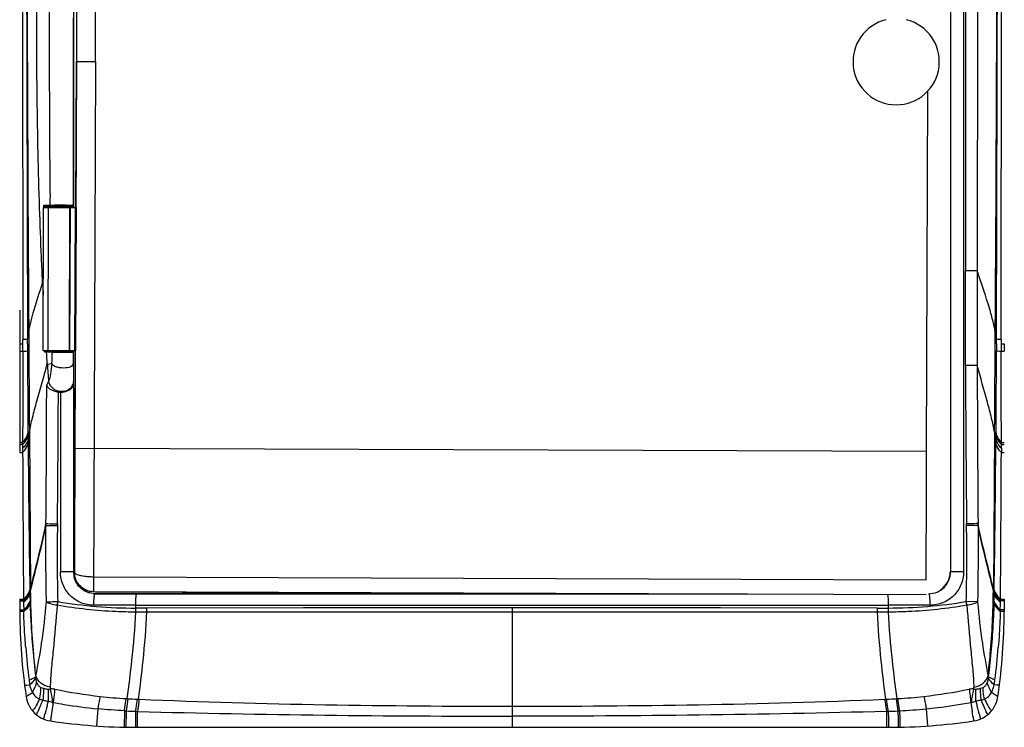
# Model space of a CAD drawing. Header units: millimetres. Extents: x 590 to 930, y -206 to 733.
# Tile 1 of 4: x 590 to 930, y -206 to 39. Entities that reach past the tile are written whole.
import ezdxf

# ---------------------------------------------------------------- set-up
doc = ezdxf.new("R2010")
doc.units = ezdxf.units.MM
doc.header["$LTSCALE"] = 30.734
doc.layers.get('0').update_dxf_attribs({"linetype": 'CONTINUOUS'})

msp = doc.modelspace()

# ---------------------------------------------------------------- linework, layer by layer
at = {"color": 9, "linetype": 'Continuous'}
for p, q in [((591.1, 215.02), (591.33, -71.99)), ((929.37, -71.99), (929.59, 215.02)), ((616.46, 24.01), (616.46, 207.04)), ((916.32, 200.27), (916.32, -152.31)), ((616.46, 24.01), (615.77, -159.16)), ((903.55, -110.72), (904.02, 13.99)), ((600.8, -25.61), (600.77, -22.99)), ((600.8, -25.61), (600.78, -22.99)), ((600.14, -26.38), (599.95, -75.8)), ((600.74, -25.61), (600.8, -25.61)), ((601.19, -26), (601.13, -26.01)), ((608.32, -26.01), (608.32, -26.41)), ((608.78, -25.61), (608.8, -25.61)), ((608.8, -25.61), (608.81, -25.61)), ((608.8, -25.61), (608.89, -25.61)), ((921.03, -48.23), (916.97, -48.22)), ((916.99, -81), (916.97, -48.22)), ((590.35, -73.54), (591.28, -73.54)), ((591.33, -73.54), (591.32, -71.99)), ((591.33, -75.98), (591.33, -73.54)), ((593, -73.5), (593, -75.96)), ((927.69, -73.5), (927.69, -75.91)), ((929.37, -71.99), (929.36, -73.54)), ((929.36, -73.54), (929.36, -75.98)), ((929.41, -73.54), (930.34, -73.54)), ((590.34, -75.98), (591.33, -75.98)), ((598.95, -76.35), (598.95, -75.8)), ((599.56, -76.35), (598.95, -76.35)), ((601.42, -76.36), (599.56, -76.35)), ((601.57, -76.37), (601.42, -76.36)), ((601.96, -75.96), (602.01, -75.96)), ((608.25, -75.96), (608.4, -75.95)), ((608.89, -76.36), (608.8, -76.36)), ((929.36, -75.98), (930.38, -75.98)), ((601.39, -80.45), (599.84, -80.62)), ((921.05, -80.98), (916.99, -81)), ((608.85, -86.39), (608.86, -86.52)), ((608.86, -87.1), (608.87, -87.44)), ((604.37, -90.22), (604.37, -152.31)), ((593.15, -104.3), (593.16, -105.04)), ((593.63, -103.95), (594.06, -158.75)), ((927.06, -103.95), (926.63, -158.75)), ((927.53, -105.04), (927.54, -104.3)), ((591.3, -107.53), (590.29, -107.53)), ((591.3, -108.27), (590.29, -108.27)), ((591.3, -107.52), (591.3, -108.27)), ((591.3, -108.27), (591.3, -109.59)), ((593.17, -106.4), (593.19, -107.82)), ((927.5, -107.82), (927.52, -106.4)), ((929.39, -107.52), (929.39, -108.28)), ((929.39, -107.53), (930.4, -107.53)), ((929.39, -108.27), (930.41, -108.27)), ((929.39, -109.59), (929.39, -108.27)), ((590.28, -111), (591.31, -111)), ((591.3, -109.59), (591.31, -111)), ((609.46, -109.5), (903.55, -110.62)), ((929.39, -109.59), (929.38, -111)), ((929.38, -111), (930.41, -111)), ((608.87, -152.31), (604.37, -152.31)), ((916.32, -152.31), (911.82, -152.31)), ((615.78, -153.95), (903.46, -155.05)), ((593.8, -158.77), (593.8, -159.21)), ((593.8, -159.21), (593.81, -159.79)), ((616.44, -159.73), (616.36, -159.82)), ((926.88, -159.79), (926.89, -159.21)), ((926.89, -159.21), (926.89, -158.77)), ((590.34, -161.72), (590.81, -161.72)), ((590.34, -161.91), (591.6, -161.91)), ((590.34, -162.29), (591.61, -162.29)), ((590.81, -161.72), (591.6, -161.72)), ((591.6, -161.72), (591.6, -161.91)), ((591.6, -161.91), (591.61, -162.29)), ((591.61, -162.29), (591.62, -162.8)), ((921.17, -162.63), (917.27, -162.52)), ((929.07, -162.8), (929.08, -162.29)), ((929.08, -161.91), (929.08, -162.3)), ((929.09, -161.91), (929.08, -162.29)), ((930.34, -162.29), (929.08, -162.29)), ((929.09, -161.72), (930.34, -161.72)), ((929.09, -161.91), (929.09, -161.72)), ((929.09, -161.91), (930.34, -161.91)), ((591.69, -165.99), (590.33, -165.98)), ((590.34, -165.39), (591.67, -165.39)), ((591.69, -165.99), (591.67, -165.39)), ((630.31, -166.06), (634.14, -166.07)), ((630.35, -164.78), (630.35, -163.83)), ((634.12, -164.77), (630.35, -164.78)), ((688.35, -164.72), (634.12, -164.77)), ((690.14, -164.72), (688.35, -164.72)), ((760.35, -164.7), (690.14, -164.72)), ((890.34, -163.88), (760.35, -163.88)), ((832.35, -164.7), (760.35, -164.69)), ((760.35, -164.7), (760.35, -202.15)), ((886.57, -164.77), (832.35, -164.7)), ((886.55, -166.07), (890.38, -166.06)), ((886.57, -164.77), (890.34, -164.78)), ((890.34, -163.83), (890.34, -164.78)), ((930.36, -165.98), (929, -165.97)), ((930.34, -165.39), (929.02, -165.39)), ((930.34, -165.98), (930.27, -165.98)), ((595.89, -188.15), (595.82, -188.47)), ((924.87, -188.47), (924.8, -188.15)), ((592.67, -191.4), (593.77, -191.26)), ((928.02, -191.4), (926.92, -191.26)), ((597.18, -196.25), (596.93, -196.71)), ((598.26, -196.56), (597.96, -197.26)), ((627.09, -196.08), (627.64, -196.11)), ((630.94, -196.28), (631.57, -196.3)), ((889.12, -196.3), (889.75, -196.28)), ((893.05, -196.11), (893.6, -196.08)), ((922.73, -197.26), (922.43, -196.56)), ((923.51, -196.25), (923.76, -196.71)), ((617.22, -199.61), (616.92, -203.97)), ((626.46, -200.3), (626.35, -205.88)), ((626.46, -200.3), (627.01, -200.33)), ((627.01, -200.33), (626.92, -205.89)), ((630.34, -200.46), (630.34, -204.46)), ((630.35, -200.46), (630.98, -200.48)), ((630.97, -205.16), (630.97, -200.48)), ((889.71, -200.48), (890.34, -200.46)), ((889.72, -200.48), (889.72, -204.45)), ((890.34, -200.46), (890.35, -203.3)), ((893.68, -200.33), (894.23, -200.3)), ((893.68, -200.33), (893.73, -203.21)), ((894.23, -200.3), (894.29, -203.19)), ((903.47, -199.61), (903.87, -205.46)), ((616.92, -203.97), (616.82, -205.46)), ((760.35, -202.15), (760.35, -205.98)), ((890.35, -203.3), (890.35, -205.17)), ((893.73, -203.21), (893.77, -205.89)), ((894.29, -203.19), (894.34, -205.88)), ((630.34, -204.46), (630.34, -205.15)), ((630.34, -205.15), (630.34, -205.99)), ((630.97, -205.99), (630.97, -205.16)), ((889.72, -204.45), (889.72, -205.16)), ((889.72, -205.16), (889.72, -205.99)), ((890.35, -205.17), (890.35, -205.99))]:
    msp.add_line(p, q, dxfattribs=at)
at = {"color": 6, "linetype": 'Continuous'}
for p, q in [((911.82, 200.27), (911.82, -152.31)), ((608.95, -25.61), (608.95, 73.64)), ((598.65, -26.37), (598.64, -25.61)), ((598.65, -25.61), (600.04, -25.61)), ((599.17, -26.01), (608.4, -26.01)), ((599.17, -26.01), (599.17, -26.36)), ((599.17, -26.01), (599.17, -26.36)), ((600.04, -25.61), (600.74, -25.61)), ((602.8, -26.39), (602.8, -26.01)), ((606.3, -26.4), (606.3, -26.01)), ((607.83, -25.99), (607.71, -25.99)), ((608.89, -25.61), (608.89, -26.41)), ((598.44, -52.49), (598.21, -52.53)), ((599.47, -75.96), (599.47, -75.79)), ((599.47, -75.96), (608.4, -75.96)), ((602.8, -75.96), (602.8, -75.81)), ((606.3, -75.96), (606.3, -75.82)), ((608.89, -75.96), (608.89, -76.36)), ((608.95, -87.44), (608.95, -76.36)), ((608.87, -87.44), (608.87, -152.31)), ((599.37, -136.22), (599.37, -135.61)), ((603.32, -135.66), (603.31, -136.27)), ((917.38, -136.27), (917.38, -135.66)), ((921.3, -136.22), (921.3, -135.61)), ((765.72, -159.73), (616.44, -159.73)), ((630.35, -163.83), (615.91, -163.82)), ((760.35, -163.88), (630.35, -163.88)), ((904.78, -163.82), (890.34, -163.83)), ((601.74, -198.15), (601.37, -200.57)), ((601.72, -198.22), (601.37, -200.57)), ((918.96, -198.15), (919.32, -200.57)), ((918.97, -198.23), (919.32, -200.57)), ((601.05, -202.74), (600.9, -203.8))]:
    msp.add_line(p, q, dxfattribs=at)
at = {"color": 7, "linetype": 'Continuous'}
for p, q in [((609.97, 24.03), (609.97, 157.55)), ((609.9, 74.47), (609.9, 24.03)), ((609.46, -109.5), (609.97, 24.03)), ((609.71, -26.41), (609.9, 24.03)), ((609.9, 24.03), (616.46, 24.01)), ((598.35, -75.79), (598.54, -26.37)), ((598.54, -26.37), (609.76, -26.41)), ((607.47, -75.83), (607.66, -26.41)), ((607.61, -75.83), (607.8, -26.41)), ((609.38, -75.84), (609.57, -26.41)), ((609.76, -26.41), (609.57, -75.84)), ((590.34, -61.8), (590.34, -111)), ((930.34, -73.54), (930.34, -75.98)), ((598.35, -75.79), (609.57, -75.84)), ((609.22, -153.77), (609.52, -75.84)), ((609.27, -153.85), (609.42, -154.38)), ((615.77, -159.01), (903.44, -160.1)), ((830.55, -159.98), (615.77, -159.16)), ((590.34, -161.72), (590.34, -166.12)), ((930.34, -161.72), (930.34, -166.12)), ((630.35, -205.98), (890.35, -205.98))]:
    msp.add_line(p, q, dxfattribs=at)
at = {"color": 9, "linetype": 'Continuous'}
for points in [[(599.56, -76.35), (599.36, -76.35), (598.95, -76.35)], [(626.69, -200.31), (626.61, -200.31), (626.54, -200.31), (626.46, -200.3)]]:
    msp.add_lwpolyline(points, dxfattribs=at)
for centre, radius, start, end in [((92231.63, 236.29), 91639.15, 180.0133006, 180.1927076), ((46940.56, 215.02), 46348.03, 179.999996, 180.351724), ((-45419.87, 215.02), 46348.03, 359.648273, 0.000004), ((-90738.58, 236.29), 91666.79, 359.8073514, 359.9867036), ((5417.73, 27.72), 4817.23, 179.48493, 180.60307), ((604.48, -346.55), 320.97, 90.1601, 90.3883), ((604.99, -494.11), 468.53, 89.998, 90.1718), ((605.03, -461.32), 435.74, 89.8214, 90.0031), ((608.05, -47.61), 22.02, 88.6972, 89.0098), ((8065.38, -59.46), 7144.36, 179.909954, 180.17259), ((1935.85, 12.21), 1339.2, 182.771, 182.94868), ((605.05, 98.44), 174.86, 269.4395, 269.9114), ((605.08, 149.58), 226, 269.9242, 270.3042), ((608.04, -65.24), 11.15, 272.2392, 272.6815), ((2111.96, -74.96), 1503.16, 180.05322, 180.20744), ((9463.56, -47.92), 8546.64, 180.221774, 180.588253), ((11396.12, -56.81), 10475.09, 180.132202, 180.43104), ((-9127.46, -61.48), 9727.11, 359.563335, 359.844909), ((605.82, -86.49), 3.04, 342.6172, 359.5665), ((-6194.23, -62.65), 6797.94, 359.384626, 359.767775), ((7751.13, -47.43), 7158.2, 180.483367, 180.889603), ((-6224.6, -47.44), 7152.36, 359.109776, 359.516345), ((13535.39, -61.31), 12944.18, 180.219961, 180.444447), ((-11395.52, -64.88), 12324.99, 359.549815, 359.785579), ((616.44, -152.3), 7.57, 180.0577, 196.2764), ((616.34, -152.33), 7.47, 196.2967, 197.7908), ((808.13, -157.19), 214.33, 180.6954, 181.422), ((616.37, -152.38), 7.44, 264.4133, 269.8988), ((712.57, -157.19), 214.33, 358.578, 359.3046), ((1072.48, -154.02), 480.94, 181.0469, 181.3549), ((624.18, -162.02), 30.32, 180.9165, 182.1057), ((639.88, -168.69), 36.98, 170.4035, 172.2505), ((630.25, -4.12), 160.67, 260.3866, 270.0343), ((890.72, -7.42), 157.35, 269.8651, 279.7165), ((880.84, -168.66), 36.95, 7.7095, 9.5574), ((896.95, -162.03), 29.89, 357.892, 359.0921), ((448.21, -154.02), 480.94, 358.6451, 358.9531), ((676.99, -166.65), 46.68, 177.7013, 179.2757), ((679.52, -164.72), 45.4, 180.0692, 181.7046), ((841.16, -164.72), 45.41, 358.2955, 359.9347), ((842.69, -166.68), 47.69, 0.7425, 2.2879), ((831.34, -159.02), 239.76, 184.6367, 187.3211), ((689.39, -159.02), 239.72, 352.679, 355.3635), ((591.69, -187.05), 4.46, 280.0958, 281.758), ((591.44, -185.82), 5.71, 281.7202, 282.4245), ((704.74, -197.34), 104.09, 177.1183, 177.4318), ((599.52, -219.85), 27.2, 83.8669, 87.3909), ((637.79, -21.07), 175.34, 258.3654, 263.5562), ((882.9, -21.07), 175.34, 276.4438, 281.6356), ((921.16, -219.79), 27.13, 92.604, 96.1273), ((818.17, -197.22), 101.86, 2.5542, 2.8748), ((929.28, -185.67), 5.87, 257.588, 258.2733), ((929, -187.06), 4.45, 258.2353, 259.8997), ((608.11, -160.62), 37.26, 252.9502, 254.6688), ((637.3, -24.9), 171.48, 263.5758, 266.5872), ((642.28, 60.23), 256.76, 266.73, 267.468), ((878.41, 60.23), 256.76, 272.5319, 273.27), ((883.39, -24.9), 171.48, 273.4128, 276.4242), ((637.25, 30.44), 231, 267.4594, 268.2869), ((883.44, 30.44), 231, 271.7126, 272.5406)]:
    msp.add_arc(centre, radius, start, end, dxfattribs=at)
at = {"color": 7, "linetype": 'Continuous'}
for centre, radius, start, end in [((893.05, 24), 14.91, 103.2991, 76.7009), ((615.77, -152.46), 6.67, 192.134, 195.1233), ((615.81, -152.45), 6.72, 195.1216, 196.7854), ((615.77, -152.48), 6.67, 222.6906, 223.6781), ((790.46, -165.97), 200.12, 180.0423, 188.4336), ((730.31, -165.98), 200.03, 351.7158, 359.9617), ((730.31, -165.98), 200.03, 351.5438, 351.7154), ((602.24, -193.99), 9.81, 203.062, 208.8345), ((602.41, -193.92), 9.99, 220.4884, 261.5513), ((918.28, -193.92), 9.99, 278.4487, 319.5116), ((917.8, -193.57), 10.59, 319.7761, 325.3662), ((918.24, -193.88), 10.05, 325.3758, 331.1557), ((918.44, -193.99), 9.82, 331.167, 336.9367), ((630.35, -5.98), 200, 261.5455, 270), ((890.35, -5.98), 200, 270, 278.4545)]:
    msp.add_arc(centre, radius, start, end, dxfattribs=at)
at = {"color": 6, "linetype": 'Continuous'}
for centre, radius, start, end in [((604.66, -378.54), 352.56, 90.0768, 90.2982), ((604.76, -433.11), 407.14, 89.8766, 90.0805), ((605.09, -316.51), 290.53, 89.6324, 89.8915), ((606.18, -156.17), 130.19, 89.3245, 89.6589), ((599.46, -76.48), 0.53, 147.783, 166.2578), ((605.01, 231.65), 307.64, 269.7184, 269.9389), ((605.16, 284.92), 360.91, 269.9235, 270.1231), ((605.34, 199.04), 275.02, 270.1241, 270.3689), ((1122.54, -47.3), 523.76, 183.6467, 184.2925), ((850.38, -83.37), 241.55, 180.7476, 180.8843), ((604.07, -86.71), 3.52, 263.0833, 274.7465), ((1012.47, -262.49), 415.74, 171.4344, 171.6779), ((499.59, -263.79), 424.46, 8.3281, 8.5659), ((800.55, -231.4), 201.55, 171.7028, 171.8237)]:
    msp.add_arc(centre, radius, start, end, dxfattribs=at)
for centre, major_axis, ratio, start_param, end_param in [((604.55, -26.01), (1.75, 0), 0.008727, 6.311761, 9.396203), ((604.55, -75.95), (1.75, 0), 0.008727, 3.170168, 6.25461), ((616.45, -152.23), (5.3, 5.3), 0.999924, -3.926953, -2.356233), ((904.24, -152.23), (-5.3, 5.3), 0.999924, 9.22707, 10.210138)]:
    msp.add_ellipse(centre, major_axis=major_axis, ratio=ratio, start_param=start_param, end_param=end_param, dxfattribs=at)
at = {"color": 9, "linetype": 'Continuous'}
for points in [[(917.22, 215.02), (917.14, 127.28), (917.05, 39.53), (916.97, -48.22)], [(921.19, 215.02), (921.19, 127.27), (921.16, 39.52), (921.03, -48.23)], [(608.81, 39.16), (608.81, 17.57), (608.81, -4.02), (608.8, -25.61)], [(608.38, -26.01), (608.45, -26.01), (608.52, -25.99), (608.58, -25.95)], [(608.4, -26.01), (608.47, -26.01), (608.54, -25.99), (608.6, -25.95)], [(608.58, -25.95), (608.64, -25.92), (608.69, -25.87), (608.73, -25.81)], [(608.6, -25.95), (608.66, -25.92), (608.71, -25.87), (608.75, -25.81)], [(608.73, -25.81), (608.76, -25.75), (608.78, -25.67), (608.78, -25.61)], [(608.75, -25.81), (608.78, -25.75), (608.8, -25.68), (608.8, -25.61)], [(598.21, -52.53), (598.16, -51.39), (598.11, -50.26), (598.06, -49.12)], [(921.63, -50.03), (921.43, -49.43), (921.23, -48.83), (921.03, -48.23)], [(593, -73.5), (593, -72.97), (593, -72.45), (593, -71.92)], [(927.69, -73.5), (927.69, -72.97), (927.69, -72.45), (927.69, -71.92)], [(599.61, -76.15), (599.58, -76.21), (599.56, -76.28), (599.56, -76.35)], [(599.82, -80.3), (599.74, -78.99), (599.65, -77.67), (599.56, -76.35)], [(599.95, -75.95), (599.82, -75.95), (599.68, -76.04), (599.61, -76.15)], [(601.57, -76.37), (601.56, -76.22), (601.67, -76.05), (601.81, -75.99)], [(601.81, -75.99), (601.86, -75.97), (601.91, -75.96), (601.96, -75.96)], [(608.4, -75.96), (608.53, -75.95), (608.68, -76.04), (608.75, -76.15)], [(608.75, -76.15), (608.78, -76.21), (608.8, -76.29), (608.8, -76.36)], [(593.16, -105.05), (593.16, -105.5), (593.17, -105.95), (593.17, -106.4)], [(927.52, -106.4), (927.52, -105.95), (927.53, -105.5), (927.53, -105.05)], [(603.31, -136.27), (603.21, -145.02), (603.19, -153.78), (603.42, -162.53)], [(917.27, -162.52), (917.5, -153.77), (917.48, -145.02), (917.38, -136.27)], [(593.79, -158.57), (593.79, -158.64), (593.8, -158.7), (593.8, -158.77)], [(593.8, -159.21), (593.89, -158.86), (593.97, -158.51), (594.05, -158.16)], [(593.81, -159.79), (593.89, -159.44), (593.98, -159.1), (594.06, -158.75)], [(616.36, -159.82), (621.16, -159.82), (625.96, -159.83), (630.77, -159.83)], [(926.88, -159.79), (926.8, -159.44), (926.71, -159.1), (926.63, -158.75)], [(926.89, -159.21), (926.8, -158.86), (926.72, -158.51), (926.64, -158.16)], [(926.89, -158.77), (926.89, -158.7), (926.9, -158.64), (926.9, -158.57)], [(929.02, -165.39), (929.01, -165.58), (929.01, -165.78), (929, -165.97)], [(593.54, -189.57), (593.62, -190.13), (593.68, -190.69), (593.77, -191.26)], [(595.82, -188.47), (595.82, -188.65), (595.82, -188.84), (595.82, -189.02)], [(924.87, -189.02), (924.87, -188.84), (924.87, -188.65), (924.87, -188.47)], [(926.92, -191.26), (927.01, -190.69), (927.07, -190.13), (927.15, -189.57)], [(594.69, -193.91), (594.32, -193.05), (594, -192.16), (593.77, -191.26)], [(597.62, -192.2), (597.91, -192.33), (598.2, -192.44), (598.5, -192.52)], [(600.09, -192.78), (600.32, -192.79), (600.55, -192.75), (600.76, -192.68)], [(919.93, -192.68), (920.14, -192.75), (920.37, -192.79), (920.6, -192.78)], [(922.19, -192.52), (922.49, -192.44), (922.78, -192.33), (923.07, -192.2)], [(601.66, -197.39), (601.14, -197.3), (600.63, -197.17), (600.13, -197)], [(919.03, -197.39), (919.55, -197.3), (920.06, -197.17), (920.56, -197)], [(601.85, -197.42), (601.78, -197.41), (601.72, -197.41), (601.66, -197.39)], [(626.46, -200.3), (623.38, -200.13), (620.29, -199.91), (617.22, -199.61)], [(894.23, -200.3), (897.31, -200.13), (900.4, -199.91), (903.47, -199.61)], [(918.84, -197.42), (918.91, -197.41), (918.97, -197.41), (919.03, -197.39)]]:
    msp.add_open_spline(points, degree=3, dxfattribs=at)
for points, knots in [([(597.16, -26.46), (596.74, -13.82), (596.2, 11.52), (596.13, 36.87), (596.26, 49.57)], [0, 0, 0, 0, 0.499155, 1, 1, 1, 1]), ([(598.06, -49.12), (597.97, -47.24), (597.64, -39.69), (597.35, -32.13), (597.16, -26.46)], [0, 0, 0, 0, 0.249258, 1, 1, 1, 1]), ([(600.8, -25.61), (600.83, -25.6), (601, -25.6), (601.18, -25.6), (601.33, -25.59)], [0, 0, 0, 0, 0.162296, 1, 1, 1, 1]), ([(601.33, -25.59), (601.4, -25.59), (601.72, -25.59), (602.05, -25.59), (602.3, -25.59)], [0, 0, 0, 0, 0.211801, 1, 1, 1, 1]), ([(606.38, -25.58), (606.6, -25.58), (607.28, -25.58), (607.96, -25.59), (608.43, -25.59)], [0, 0, 0, 0, 0.312818, 1, 1, 1, 1]), ([(608.55, -25.6), (608.58, -25.6), (608.65, -25.6), (608.73, -25.6), (608.78, -25.61)], [0, 0, 0, 0, 0.348437, 1, 1, 1, 1]), ([(927.29, -69.5), (927.06, -68.12), (926.41, -65.16), (924.57, -58.65), (922.83, -53.58), (921.63, -50.03)], [0, 0, 0, 0, 0.207759, 0.446682, 1, 1, 1, 1]), ([(593.4, -69.5), (593.83, -66.89), (595.33, -61.18), (597.18, -55.6), (598.21, -52.53)], [0, 0, 0, 0, 0.4494, 1, 1, 1, 1]), ([(593, -71.92), (593.03, -71.73), (593.16, -70.92), (593.3, -70.12), (593.4, -69.5)], [0, 0, 0, 0, 0.238784, 1, 1, 1, 1]), ([(593.4, -69.5), (593.42, -72.41), (593.49, -83.9), (593.57, -95.38), (593.63, -103.95)], [0, 0, 0, 0, 0.253584, 1, 1, 1, 1]), ([(927.06, -103.95), (927.08, -101.14), (927.16, -89.66), (927.24, -78.17), (927.29, -69.5)], [0, 0, 0, 0, 0.244997, 1, 1, 1, 1]), ([(927.29, -69.5), (927.33, -69.71), (927.46, -70.52), (927.6, -71.33), (927.69, -71.92)], [0, 0, 0, 0, 0.261092, 1, 1, 1, 1]), ([(593, -71.92), (592.82, -71.95), (592.26, -71.96), (591.7, -71.98), (591.33, -71.99)], [0, 0, 0, 0, 0.321442, 1, 1, 1, 1]), ([(929.37, -71.99), (928.99, -71.98), (928.43, -71.96), (927.87, -71.95), (927.69, -71.92)], [0, 0, 0, 0, 0.678563, 1, 1, 1, 1]), ([(591.33, -75.98), (591.33, -78.66), (591.33, -89.17), (591.32, -99.69), (591.3, -107.52)], [0, 0, 0, 0, 0.254688, 1, 1, 1, 1]), ([(591.33, -75.98), (591.54, -75.98), (592.1, -75.97), (592.66, -75.97), (593.01, -75.95)], [0, 0, 0, 0, 0.382785, 1, 1, 1, 1]), ([(593.01, -75.96), (593.01, -78.37), (593.03, -87.81), (593.08, -97.26), (593.15, -104.29)], [0, 0, 0, 0, 0.255329, 1, 1, 1, 1]), ([(601.39, -80.45), (601.41, -80.12), (601.51, -78.76), (601.56, -77.4), (601.57, -76.37)], [0, 0, 0, 0, 0.242108, 1, 1, 1, 1]), ([(601.42, -76.36), (601.41, -76.26), (601.49, -76.04), (601.7, -75.96), (601.81, -75.96)], [0, 0, 0, 0, 0.504543, 1, 1, 1, 1]), ([(601.57, -76.37), (601.6, -76.37), (601.81, -76.38), (602.03, -76.39), (602.21, -76.39)], [0, 0, 0, 0, 0.165025, 1, 1, 1, 1]), ([(602.21, -76.39), (602.29, -76.39), (602.67, -76.4), (603.05, -76.41), (603.34, -76.41)], [0, 0, 0, 0, 0.214672, 1, 1, 1, 1]), ([(606.28, -76.42), (606.51, -76.41), (607.25, -76.41), (607.98, -76.4), (608.48, -76.38)], [0, 0, 0, 0, 0.31535, 1, 1, 1, 1]), ([(608.56, -76.38), (608.62, -76.38), (608.7, -76.38), (608.77, -76.36), (608.8, -76.36), (608.8, -76.36)], [0, 0, 0, 0, 0.731153, 0.923622, 1, 1, 1, 1]), ([(927.54, -104.3), (927.56, -102), (927.64, -92.54), (927.67, -83.08), (927.68, -75.91)], [0, 0, 0, 0, 0.242431, 1, 1, 1, 1]), ([(927.69, -75.91), (927.75, -75.93), (927.93, -75.95), (928.49, -75.97), (928.98, -75.98), (929.36, -75.98)], [0, 0, 0, 0, 0.116184, 0.321765, 1, 1, 1, 1]), ([(929.39, -107.52), (929.39, -104.96), (929.36, -94.45), (929.36, -83.94), (929.36, -75.98)], [0, 0, 0, 0, 0.243423, 1, 1, 1, 1]), ([(593.63, -103.96), (593.94, -102.3), (594.74, -98.74), (596.83, -90.86), (598.65, -84.66), (599.82, -80.3)], [0, 0, 0, 0, 0.207219, 0.446811, 1, 1, 1, 1]), ([(601.39, -80.45), (601.29, -81.58), (601.04, -83.63), (600.56, -85.64), (600.25, -86.51)], [0, 0, 0, 0, 0.552573, 1, 1, 1, 1]), ([(601.39, -80.45), (601.53, -80.7), (602.13, -81.14), (603.74, -81.69), (605.21, -81.79), (606.21, -81.7)], [0, 0, 0, 0, 0.168707, 0.410728, 1, 1, 1, 1]), ([(606.21, -81.7), (606.56, -81.67), (607.21, -81.56), (608.14, -81.28), (608.8, -80.77), (608.81, -80.4)], [0, 0, 0, 0, 0.347091, 0.63612, 1, 1, 1, 1]), ([(927.06, -103.96), (926.76, -102.34), (925.98, -98.88), (923.96, -91.23), (922.2, -85.2), (921.05, -80.98)], [0, 0, 0, 0, 0.20771, 0.447262, 1, 1, 1, 1]), ([(599.62, -87.81), (599.68, -87.72), (599.92, -87.3), (600.11, -86.86), (600.25, -86.51)], [0, 0, 0, 0, 0.221716, 1, 1, 1, 1]), ([(600.25, -86.51), (600.35, -87.1), (600.93, -88.29), (602.53, -89.49), (604.53, -90.01), (605.92, -89.81), (606.55, -89.57)], [0, 0, 0, 0, 0.23049, 0.481485, 0.743869, 1, 1, 1, 1]), ([(606.55, -89.57), (607.05, -89.38), (607.98, -88.82), (608.56, -87.89), (608.72, -87.4)], [0, 0, 0, 0, 0.517054, 1, 1, 1, 1]), ([(591.3, -107.52), (591.55, -107.28), (592.38, -106.35), (593, -105.18), (593.15, -104.3)], [0, 0, 0, 0, 0.281176, 1, 1, 1, 1]), ([(591.3, -108.27), (591.55, -108.03), (592.39, -107.1), (593.01, -105.93), (593.16, -105.04)], [0, 0, 0, 0, 0.281213, 1, 1, 1, 1]), ([(593.17, -106.4), (593.21, -106.2), (593.36, -105.39), (593.51, -104.57), (593.63, -103.95)], [0, 0, 0, 0, 0.239495, 1, 1, 1, 1]), ([(927.06, -103.95), (927.1, -104.17), (927.25, -104.98), (927.41, -105.79), (927.52, -106.4)], [0, 0, 0, 0, 0.260398, 1, 1, 1, 1]), ([(927.53, -105.04), (927.58, -105.32), (927.92, -106.54), (928.7, -107.59), (929.39, -108.27)], [0, 0, 0, 0, 0.226367, 1, 1, 1, 1]), ([(927.54, -104.3), (927.59, -104.58), (927.92, -105.79), (928.71, -106.84), (929.39, -107.52)], [0, 0, 0, 0, 0.22642, 1, 1, 1, 1]), ([(593.17, -106.4), (593.12, -106.67), (592.78, -107.88), (591.99, -108.91), (591.3, -109.59)], [0, 0, 0, 0, 0.225895, 1, 1, 1, 1]), ([(591.31, -111), (591.56, -110.76), (592.4, -109.85), (593.03, -108.7), (593.18, -107.82)], [0, 0, 0, 0, 0.281459, 1, 1, 1, 1]), ([(929.38, -111), (929.13, -110.76), (928.29, -109.85), (927.66, -108.7), (927.51, -107.82)], [0, 0, 0, 0, 0.281446, 1, 1, 1, 1]), ([(927.52, -106.4), (927.57, -106.67), (927.91, -107.88), (928.7, -108.91), (929.39, -109.59)], [0, 0, 0, 0, 0.225933, 1, 1, 1, 1]), ([(903.46, -155.05), (903.46, -151.39), (903.47, -136.62), (903.5, -121.84), (903.55, -110.72)], [0, 0, 0, 0, 0.24724, 1, 1, 1, 1]), ([(594.05, -158.16), (594.85, -154.8), (596.77, -147.31), (598.51, -139.79), (599.37, -135.61)], [0, 0, 0, 0, 0.448035, 1, 1, 1, 1]), ([(599.37, -135.61), (599.56, -135.62), (600.88, -135.63), (602.19, -135.65), (603.32, -135.66)], [0, 0, 0, 0, 0.147718, 1, 1, 1, 1]), ([(921.32, -135.61), (921.13, -135.62), (919.81, -135.63), (918.5, -135.65), (917.37, -135.66)], [0, 0, 0, 0, 0.14741, 1, 1, 1, 1]), ([(926.64, -158.16), (925.84, -154.8), (923.92, -147.31), (922.18, -139.79), (921.32, -135.61)], [0, 0, 0, 0, 0.448034, 1, 1, 1, 1]), ([(594.06, -158.75), (594.86, -155.39), (596.77, -147.91), (598.51, -140.39), (599.37, -136.22)], [0, 0, 0, 0, 0.448057, 1, 1, 1, 1]), ([(599.52, -162.63), (599.48, -160.43), (599.34, -151.63), (599.33, -142.82), (599.37, -136.22)], [0, 0, 0, 0, 0.25027, 1, 1, 1, 1]), ([(599.37, -136.22), (599.56, -136.23), (600.88, -136.24), (602.19, -136.26), (603.31, -136.27)], [0, 0, 0, 0, 0.149529, 1, 1, 1, 1]), ([(921.32, -136.22), (921.13, -136.23), (919.81, -136.24), (918.5, -136.26), (917.38, -136.27)], [0, 0, 0, 0, 0.149554, 1, 1, 1, 1]), ([(921.32, -136.22), (921.34, -138.42), (921.37, -147.22), (921.3, -156.03), (921.17, -162.63)], [0, 0, 0, 0, 0.249728, 1, 1, 1, 1]), ([(926.63, -158.75), (925.83, -155.39), (923.92, -147.91), (922.18, -140.39), (921.32, -136.22)], [0, 0, 0, 0, 0.448057, 1, 1, 1, 1]), ([(615.91, -163.82), (614.42, -163.81), (611.39, -163.24), (607.56, -160.67), (604.97, -156.85), (604.38, -153.81), (604.37, -152.31)], [0, 0, 0, 0, 0.249272, 0.498947, 0.749167, 1, 1, 1, 1]), ([(609.28, -152.67), (609.38, -152.77), (609.67, -152.97), (610.19, -153.2), (610.87, -153.41), (612.01, -153.67), (613.67, -153.89), (615.05, -153.95), (615.78, -153.95)], [0, 0, 0, 0, 0.065019, 0.150866, 0.256842, 0.381355, 0.673915, 1, 1, 1, 1]), ([(904.33, -159.82), (906.24, -159.82), (910.22, -158.21), (911.82, -154.23), (911.82, -152.31)], [0, 0, 0, 0, 0.498493, 1, 1, 1, 1]), ([(916.32, -152.31), (916.31, -153.81), (915.72, -156.85), (913.13, -160.68), (909.3, -163.23), (906.27, -163.81), (904.78, -163.82)], [0, 0, 0, 0, 0.25082, 0.501093, 0.750717, 1, 1, 1, 1]), ([(611.93, -158.36), (611.31, -157.9), (610.19, -156.77), (609.47, -155.35), (609.23, -154.61)], [0, 0, 0, 0, 0.498781, 1, 1, 1, 1]), ([(609.42, -154.38), (609.64, -155.04), (610.28, -156.31), (611.78, -157.81), (613.67, -158.78), (615.07, -159), (615.77, -159.01)], [0, 0, 0, 0, 0.250046, 0.499984, 0.749958, 1, 1, 1, 1]), ([(591.6, -161.72), (591.87, -161.47), (592.78, -160.57), (593.51, -159.45), (593.79, -158.57)], [0, 0, 0, 0, 0.279802, 1, 1, 1, 1]), ([(591.6, -161.91), (591.87, -161.67), (592.78, -160.77), (593.51, -159.65), (593.8, -158.77)], [0, 0, 0, 0, 0.279731, 1, 1, 1, 1]), ([(591.61, -162.29), (591.88, -162.06), (592.78, -161.17), (593.52, -160.08), (593.8, -159.21)], [0, 0, 0, 0, 0.281025, 1, 1, 1, 1]), ([(591.62, -162.8), (591.88, -162.57), (592.78, -161.71), (593.52, -160.64), (593.81, -159.79)], [0, 0, 0, 0, 0.281313, 1, 1, 1, 1]), ([(595.89, -188.15), (595.6, -185.68), (594.6, -175.91), (594.12, -166.08), (594.06, -158.75)], [0, 0, 0, 0, 0.253414, 1, 1, 1, 1]), ([(615.65, -159.78), (614.65, -159.69), (613.33, -159.28), (612.2, -158.56), (611.93, -158.36)], [0, 0, 0, 0, 0.74866, 1, 1, 1, 1]), ([(616.18, -160.14), (616.2, -160.05), (616.23, -159.94), (616.32, -159.82), (616.36, -159.82)], [0, 0, 0, 0, 0.683936, 1, 1, 1, 1]), ([(630.77, -159.83), (641.54, -159.84), (684.73, -159.88), (727.92, -159.89), (760.35, -159.89)], [0, 0, 0, 0, 0.249394, 1, 1, 1, 1]), ([(904.8, -163.82), (904.8, -163.32), (904.78, -162.37), (904.7, -161.25), (904.6, -160.51), (904.52, -160.14), (904.45, -159.93), (904.37, -159.82), (904.33, -159.82)], [0, 0, 0, 0, 0.366666, 0.699651, 0.826169, 0.917904, 0.973502, 1, 1, 1, 1]), ([(924.8, -188.15), (925.09, -185.67), (926.09, -175.91), (926.57, -166.08), (926.63, -158.75)], [0, 0, 0, 0, 0.253414, 1, 1, 1, 1]), ([(929.07, -162.8), (928.81, -162.57), (927.91, -161.71), (927.17, -160.64), (926.88, -159.79)], [0, 0, 0, 0, 0.281319, 1, 1, 1, 1]), ([(926.89, -158.77), (926.98, -159.05), (927.48, -160.24), (928.35, -161.24), (929.09, -161.91)], [0, 0, 0, 0, 0.224724, 1, 1, 1, 1]), ([(929.08, -162.29), (928.81, -162.06), (927.91, -161.17), (927.17, -160.08), (926.89, -159.21)], [0, 0, 0, 0, 0.281041, 1, 1, 1, 1]), ([(926.9, -158.57), (926.99, -158.85), (927.49, -160.04), (928.35, -161.04), (929.09, -161.72)], [0, 0, 0, 0, 0.224679, 1, 1, 1, 1]), ([(591.67, -165.39), (591.93, -165.17), (592.82, -164.34), (593.56, -163.32), (593.86, -162.51)], [0, 0, 0, 0, 0.282643, 1, 1, 1, 1]), ([(593.88, -163.13), (593.78, -163.38), (593.26, -164.48), (592.41, -165.38), (591.69, -165.99)], [0, 0, 0, 0, 0.221482, 1, 1, 1, 1]), ([(593.88, -163.14), (593.94, -165.22), (594.28, -173.68), (595.03, -182.13), (595.82, -188.47)], [0, 0, 0, 0, 0.245858, 1, 1, 1, 1]), ([(595.89, -188.15), (596.63, -184.42), (598.15, -175.96), (599.14, -167.41), (599.52, -162.63)], [0, 0, 0, 0, 0.442257, 1, 1, 1, 1]), ([(599.52, -162.63), (599.72, -162.62), (601.02, -162.59), (602.32, -162.55), (603.42, -162.52)], [0, 0, 0, 0, 0.157526, 1, 1, 1, 1]), ([(599.52, -162.63), (599.7, -162.77), (600.17, -163.01), (601.4, -163.43), (602.47, -163.61), (603.24, -163.7)], [0, 0, 0, 0, 0.172215, 0.405158, 1, 1, 1, 1]), ([(615.89, -163.82), (615.89, -163.1), (615.92, -162.07), (616.04, -160.84), (616.12, -160.34), (616.18, -160.14)], [0, 0, 0, 0, 0.586203, 0.831209, 1, 1, 1, 1]), ([(760.35, -159.89), (767.13, -159.89), (794.23, -159.89), (821.34, -159.88), (841.67, -159.87)], [0, 0, 0, 0, 0.250165, 1, 1, 1, 1]), ([(917.45, -163.7), (918.22, -163.62), (919.29, -163.43), (920.52, -163.01), (921, -162.77), (921.17, -162.63)], [0, 0, 0, 0, 0.594469, 0.8275, 1, 1, 1, 1]), ([(921.17, -162.63), (921.56, -167.41), (922.55, -175.95), (924.06, -184.42), (924.8, -188.15)], [0, 0, 0, 0, 0.557612, 1, 1, 1, 1]), ([(926.81, -163.13), (926.75, -165.22), (926.41, -173.68), (925.66, -182.13), (924.87, -188.47)], [0, 0, 0, 0, 0.245862, 1, 1, 1, 1]), ([(926.81, -163.13), (926.91, -163.38), (927.43, -164.47), (928.29, -165.37), (929, -165.97)], [0, 0, 0, 0, 0.221081, 1, 1, 1, 1]), ([(926.83, -162.51), (926.92, -162.76), (927.44, -163.86), (928.3, -164.77), (929.02, -165.39)], [0, 0, 0, 0, 0.221631, 1, 1, 1, 1]), ([(592.37, -178.4), (592.28, -177.35), (591.97, -173.22), (591.77, -169.08), (591.69, -165.99)], [0, 0, 0, 0, 0.252909, 1, 1, 1, 1]), ([(603.24, -163.7), (602.84, -168.9), (602.11, -176.37), (601.22, -185.83), (600.89, -190.11), (600.79, -192.11)], [0, 0, 0, 0, 0.548367, 0.789267, 1, 1, 1, 1]), ([(603.24, -163.7), (609.93, -164.87), (618.98, -165.85), (628.04, -166.06), (630.31, -166.06)], [0, 0, 0, 0, 0.749632, 1, 1, 1, 1]), ([(630.31, -166.06), (630.01, -171.68), (629.17, -181.71), (627.9, -191.69), (627.32, -196.09)], [0, 0, 0, 0, 0.55864, 1, 1, 1, 1]), ([(634.14, -166.07), (633.85, -171.73), (633.03, -181.82), (631.79, -191.87), (631.23, -196.29)], [0, 0, 0, 0, 0.559823, 1, 1, 1, 1]), ([(634.14, -166.05), (644.63, -166.07), (686.7, -166.12), (728.77, -166.13), (760.35, -166.13)], [0, 0, 0, 0, 0.249442, 1, 1, 1, 1]), ([(760.35, -166.13), (770.88, -166.13), (812.95, -166.13), (855.02, -166.1), (886.55, -166.05)], [0, 0, 0, 0, 0.250397, 1, 1, 1, 1]), ([(889.46, -196.29), (888.9, -191.87), (887.66, -181.82), (886.84, -171.73), (886.55, -166.07)], [0, 0, 0, 0, 0.440177, 1, 1, 1, 1]), ([(890.38, -166.06), (892.65, -166.06), (901.71, -165.85), (910.76, -164.87), (917.45, -163.7)], [0, 0, 0, 0, 0.250368, 1, 1, 1, 1]), ([(893.38, -196.09), (892.79, -191.69), (891.52, -181.71), (890.68, -171.68), (890.38, -166.06)], [0, 0, 0, 0, 0.44136, 1, 1, 1, 1]), ([(917.45, -163.7), (917.86, -168.9), (918.56, -176.37), (919.47, -185.83), (919.81, -190.11), (919.9, -192.11)], [0, 0, 0, 0, 0.548384, 0.789268, 1, 1, 1, 1]), ([(929, -165.97), (928.97, -167), (928.83, -171.14), (928.58, -175.29), (928.32, -178.4)], [0, 0, 0, 0, 0.246883, 1, 1, 1, 1]), ([(593.54, -189.57), (594, -189.4), (594.78, -189.08), (595.53, -188.68), (595.82, -188.47)], [0, 0, 0, 0, 0.578634, 1, 1, 1, 1]), ([(593.77, -191.26), (594, -191.08), (594.77, -190.41), (595.44, -189.63), (595.82, -189.02)], [0, 0, 0, 0, 0.286511, 1, 1, 1, 1]), ([(595.82, -189.02), (595.83, -189.14), (595.87, -189.64), (595.97, -190.14), (596.12, -190.5)], [0, 0, 0, 0, 0.243787, 1, 1, 1, 1]), ([(600.79, -192.11), (600.21, -192.02), (599.08, -191.68), (597.17, -190.58), (596.15, -189.15), (595.89, -188.15)], [0, 0, 0, 0, 0.264867, 0.529569, 1, 1, 1, 1]), ([(919.9, -192.11), (920.48, -192.02), (921.61, -191.68), (923.52, -190.58), (924.55, -189.15), (924.8, -188.15)], [0, 0, 0, 0, 0.264713, 0.529359, 1, 1, 1, 1]), ([(924.57, -190.5), (924.62, -190.38), (924.78, -189.9), (924.85, -189.39), (924.87, -189.02)], [0, 0, 0, 0, 0.25359, 1, 1, 1, 1]), ([(927.15, -189.57), (926.69, -189.4), (925.91, -189.08), (925.16, -188.68), (924.87, -188.47)], [0, 0, 0, 0, 0.57884, 1, 1, 1, 1]), ([(924.87, -189.02), (924.98, -189.2), (925.56, -190.04), (926.3, -190.76), (926.92, -191.26)], [0, 0, 0, 0, 0.212628, 1, 1, 1, 1]), ([(592.23, -191.46), (592.25, -191.46), (592.33, -191.45), (592.41, -191.44), (592.47, -191.44)], [0, 0, 0, 0, 0.219279, 1, 1, 1, 1]), ([(594.69, -193.91), (594.85, -193.62), (595.43, -192.53), (595.89, -191.37), (596.12, -190.5)], [0, 0, 0, 0, 0.269423, 1, 1, 1, 1]), ([(596.12, -190.5), (596.27, -190.87), (596.67, -191.55), (597.29, -192.04), (597.62, -192.2)], [0, 0, 0, 0, 0.525771, 1, 1, 1, 1]), ([(597.18, -196.25), (597.25, -195.89), (597.48, -194.55), (597.61, -193.2), (597.62, -192.2)], [0, 0, 0, 0, 0.264867, 1, 1, 1, 1]), ([(598.5, -192.52), (598.5, -192.84), (598.49, -194.19), (598.38, -195.53), (598.26, -196.56)], [0, 0, 0, 0, 0.234061, 1, 1, 1, 1]), ([(598.5, -192.52), (598.63, -192.56), (599.15, -192.69), (599.68, -192.76), (600.09, -192.78)], [0, 0, 0, 0, 0.243355, 1, 1, 1, 1]), ([(600.09, -192.78), (600.11, -193.11), (600.17, -194.51), (600.16, -195.92), (600.13, -197)], [0, 0, 0, 0, 0.232055, 1, 1, 1, 1]), ([(600.76, -192.68), (600.85, -193.04), (601.2, -194.6), (601.48, -196.18), (601.66, -197.39)], [0, 0, 0, 0, 0.232119, 1, 1, 1, 1]), ([(919.03, -197.39), (919.1, -196.97), (919.34, -195.39), (919.65, -193.82), (919.93, -192.68)], [0, 0, 0, 0, 0.266978, 1, 1, 1, 1]), ([(920.56, -197), (920.55, -196.63), (920.52, -195.22), (920.54, -193.81), (920.6, -192.78)], [0, 0, 0, 0, 0.267186, 1, 1, 1, 1]), ([(920.6, -192.78), (920.74, -192.77), (921.27, -192.73), (921.81, -192.63), (922.19, -192.52)], [0, 0, 0, 0, 0.256738, 1, 1, 1, 1]), ([(922.43, -196.56), (922.39, -196.2), (922.25, -194.86), (922.18, -193.51), (922.19, -192.52)], [0, 0, 0, 0, 0.265498, 1, 1, 1, 1]), ([(923.07, -192.2), (923.4, -192.04), (924.03, -191.55), (924.42, -190.87), (924.57, -190.5)], [0, 0, 0, 0, 0.474235, 1, 1, 1, 1]), ([(923.51, -196.25), (923.44, -195.89), (923.21, -194.55), (923.08, -193.2), (923.07, -192.2)], [0, 0, 0, 0, 0.264786, 1, 1, 1, 1]), ([(926, -193.91), (925.84, -193.62), (925.26, -192.53), (924.8, -191.37), (924.57, -190.5)], [0, 0, 0, 0, 0.269262, 1, 1, 1, 1]), ([(926, -193.91), (926.1, -193.69), (926.45, -192.83), (926.75, -191.94), (926.92, -191.26)], [0, 0, 0, 0, 0.252224, 1, 1, 1, 1]), ([(928.46, -191.46), (928.44, -191.46), (928.36, -191.45), (928.28, -191.44), (928.22, -191.44)], [0, 0, 0, 0, 0.219357, 1, 1, 1, 1]), ([(592.51, -195.31), (592.53, -195.3), (592.67, -195.23), (592.81, -195.15), (592.92, -195.08)], [0, 0, 0, 0, 0.162662, 1, 1, 1, 1]), ([(592.92, -195.08), (593.03, -195.01), (593.62, -194.63), (594.21, -194.23), (594.69, -193.91)], [0, 0, 0, 0, 0.181993, 1, 1, 1, 1]), ([(594.69, -193.91), (594.96, -194.43), (595.67, -195.37), (596.66, -196.02), (597.18, -196.25)], [0, 0, 0, 0, 0.510176, 1, 1, 1, 1]), ([(596.93, -196.71), (596.49, -197.51), (595.9, -198.57), (595.17, -199.78), (594.89, -200.19), (594.76, -200.34)], [0, 0, 0, 0, 0.646877, 0.862452, 1, 1, 1, 1]), ([(597.96, -197.26), (597.82, -197.6), (597.35, -198.72), (596.87, -199.85), (596.51, -200.62)], [0, 0, 0, 0, 0.302859, 1, 1, 1, 1]), ([(598.26, -196.56), (598.4, -196.6), (599.03, -196.76), (599.65, -196.91), (600.13, -197)], [0, 0, 0, 0, 0.239605, 1, 1, 1, 1]), ([(600.13, -197), (600, -197.52), (599.56, -199.17), (599.13, -200.83), (598.79, -201.97)], [0, 0, 0, 0, 0.309613, 1, 1, 1, 1]), ([(618.11, -195.3), (618.04, -195.63), (617.73, -197.06), (617.44, -198.5), (617.22, -199.61)], [0, 0, 0, 0, 0.227605, 1, 1, 1, 1]), ([(626.46, -200.3), (626.52, -199.92), (626.71, -198.51), (626.93, -197.1), (627.09, -196.08)], [0, 0, 0, 0, 0.272261, 1, 1, 1, 1]), ([(627.64, -196.11), (627.59, -196.43), (627.36, -197.83), (627.16, -199.24), (627.01, -200.33)], [0, 0, 0, 0, 0.226617, 1, 1, 1, 1]), ([(630.35, -200.46), (630.4, -200.08), (630.58, -198.68), (630.78, -197.29), (630.94, -196.28)], [0, 0, 0, 0, 0.272869, 1, 1, 1, 1]), ([(631.57, -196.3), (631.52, -196.62), (631.31, -198.01), (631.12, -199.4), (630.98, -200.48)], [0, 0, 0, 0, 0.226348, 1, 1, 1, 1]), ([(631.57, -196.3), (653, -197.22), (695.93, -198.37), (738.86, -198.72), (760.35, -198.72)], [0, 0, 0, 0, 0.499541, 1, 1, 1, 1]), ([(760.35, -198.72), (781.83, -198.72), (824.77, -198.37), (867.69, -197.22), (889.12, -196.3)], [0, 0, 0, 0, 0.500459, 1, 1, 1, 1]), ([(889.12, -196.3), (889.17, -196.62), (889.38, -198.01), (889.57, -199.4), (889.71, -200.48)], [0, 0, 0, 0, 0.226348, 1, 1, 1, 1]), ([(890.34, -200.46), (890.29, -200.08), (890.11, -198.68), (889.91, -197.29), (889.75, -196.28)], [0, 0, 0, 0, 0.272869, 1, 1, 1, 1]), ([(893.05, -196.11), (893.1, -196.43), (893.33, -197.83), (893.53, -199.24), (893.68, -200.33)], [0, 0, 0, 0, 0.226617, 1, 1, 1, 1]), ([(894.23, -200.3), (894.18, -199.92), (893.98, -198.51), (893.76, -197.1), (893.6, -196.08)], [0, 0, 0, 0, 0.27226, 1, 1, 1, 1]), ([(902.58, -195.3), (902.65, -195.63), (902.96, -197.06), (903.25, -198.5), (903.47, -199.61)], [0, 0, 0, 0, 0.227597, 1, 1, 1, 1]), ([(922.43, -196.56), (922.29, -196.6), (921.66, -196.76), (921.04, -196.91), (920.56, -197)], [0, 0, 0, 0, 0.239627, 1, 1, 1, 1]), ([(920.56, -197), (920.69, -197.52), (921.13, -199.17), (921.57, -200.83), (921.9, -201.97)], [0, 0, 0, 0, 0.309613, 1, 1, 1, 1]), ([(922.43, -196.56), (922.53, -196.53), (922.89, -196.43), (923.24, -196.33), (923.51, -196.25)], [0, 0, 0, 0, 0.260612, 1, 1, 1, 1]), ([(924.18, -200.62), (924.08, -200.4), (923.58, -199.29), (923.11, -198.16), (922.73, -197.26)], [0, 0, 0, 0, 0.194686, 1, 1, 1, 1]), ([(923.51, -196.25), (924.03, -196.02), (925.02, -195.37), (925.73, -194.43), (926, -193.91)], [0, 0, 0, 0, 0.48983, 1, 1, 1, 1]), ([(923.76, -196.71), (924.2, -197.51), (924.79, -198.57), (925.52, -199.78), (925.8, -200.19), (925.93, -200.34)], [0, 0, 0, 0, 0.646875, 0.86245, 1, 1, 1, 1]), ([(926, -193.91), (926.44, -194.2), (927.12, -194.65), (927.8, -195.11), (928.06, -195.25)], [0, 0, 0, 0, 0.635909, 1, 1, 1, 1]), ([(596.51, -200.62), (596.46, -200.72), (596.31, -201.03), (596.15, -201.35), (596.02, -201.55)], [0, 0, 0, 0, 0.316082, 1, 1, 1, 1]), ([(601.85, -197.41), (603.12, -197.65), (608.22, -198.54), (613.36, -199.22), (617.22, -199.61)], [0, 0, 0, 0, 0.250428, 1, 1, 1, 1]), ([(630.98, -200.48), (652.53, -201.12), (695.65, -201.91), (738.78, -202.15), (760.34, -202.15)], [0, 0, 0, 0, 0.499998, 1, 1, 1, 1]), ([(889.72, -200.48), (868.16, -201.11), (825.04, -201.92), (781.91, -202.15), (760.35, -202.15)], [0, 0, 0, 0, 0.499998, 1, 1, 1, 1]), ([(903.47, -199.61), (904.76, -199.48), (909.9, -198.91), (915.02, -198.12), (918.84, -197.41)], [0, 0, 0, 0, 0.249479, 1, 1, 1, 1]), ([(924.67, -201.55), (924.63, -201.5), (924.46, -201.19), (924.31, -200.88), (924.18, -200.62)], [0, 0, 0, 0, 0.183267, 1, 1, 1, 1]), ([(598.79, -201.97), (598.76, -202.08), (598.65, -202.44), (598.54, -202.8), (598.45, -203.04)], [0, 0, 0, 0, 0.321285, 1, 1, 1, 1]), ([(921.9, -201.97), (921.93, -202.08), (922.04, -202.44), (922.15, -202.8), (922.24, -203.04)], [0, 0, 0, 0, 0.321279, 1, 1, 1, 1])]:
    msp.add_open_spline(points, degree=3, knots=knots, dxfattribs=at)
at = {"color": 6, "linetype": 'Continuous'}
for points, knots in [([(598.83, -25.9), (598.8, -25.88), (598.72, -25.8), (598.66, -25.69), (598.64, -25.61)], [0, 0, 0, 0, 0.277142, 1, 1, 1, 1]), ([(601.77, -25.99), (601.7, -25.99), (601.51, -25.99), (601.32, -26), (601.19, -26)], [0, 0, 0, 0, 0.336092, 1, 1, 1, 1]), ([(602.83, -25.98), (602.73, -25.98), (602.37, -25.98), (602.02, -25.99), (601.77, -25.99)], [0, 0, 0, 0, 0.285672, 1, 1, 1, 1]), ([(608.38, -26.01), (608.36, -26), (608.17, -26), (607.99, -25.99), (607.83, -25.99)], [0, 0, 0, 0, 0.133907, 1, 1, 1, 1]), ([(608.89, -25.61), (608.89, -25.64), (608.88, -25.77), (608.79, -25.89), (608.7, -25.95)], [0, 0, 0, 0, 0.234929, 1, 1, 1, 1]), ([(599.47, -75.96), (599.42, -75.95), (599.24, -75.97), (599.08, -76.09), (599.01, -76.2)], [0, 0, 0, 0, 0.270473, 1, 1, 1, 1]), ([(601.96, -75.96), (601.94, -75.96), (601.92, -75.96), (601.89, -75.96), (601.87, -75.96)], [0, 0, 0, 0, 0.428999, 1, 1, 1, 1]), ([(602.01, -75.96), (602.05, -75.96), (602.22, -75.97), (602.39, -75.97), (602.53, -75.97)], [0, 0, 0, 0, 0.190176, 1, 1, 1, 1]), ([(602.53, -75.97), (602.6, -75.97), (602.92, -75.98), (603.24, -75.98), (603.5, -75.98)], [0, 0, 0, 0, 0.214067, 1, 1, 1, 1]), ([(607.11, -75.98), (607.2, -75.98), (607.51, -75.97), (607.81, -75.97), (608.02, -75.97)], [0, 0, 0, 0, 0.297135, 1, 1, 1, 1]), ([(608.02, -75.97), (608.04, -75.97), (608.12, -75.97), (608.2, -75.96), (608.25, -75.96)], [0, 0, 0, 0, 0.299407, 1, 1, 1, 1]), ([(608.49, -75.96), (608.57, -75.96), (608.71, -76), (608.81, -76.1), (608.84, -76.16)], [0, 0, 0, 0, 0.542353, 1, 1, 1, 1]), ([(608.81, -80.4), (608.81, -80.98), (608.82, -82.98), (608.84, -84.97), (608.85, -86.39)], [0, 0, 0, 0, 0.289873, 1, 1, 1, 1]), ([(603.65, -90.2), (603.16, -90.14), (601.62, -89.83), (600, -88.84), (599.62, -87.81)], [0, 0, 0, 0, 0.312233, 1, 1, 1, 1]), ([(606.12, -89.93), (606.52, -89.82), (607.25, -89.57), (608.16, -88.99), (608.74, -88.27), (608.87, -87.7), (608.87, -87.44)], [0, 0, 0, 0, 0.31441, 0.579067, 0.799685, 1, 1, 1, 1]), ([(604.37, -90.22), (604.81, -90.18), (605.4, -90.1), (605.98, -89.97), (606.12, -89.93)], [0, 0, 0, 0, 0.755132, 1, 1, 1, 1]), ([(630.35, -163.83), (630.35, -163.32), (630.37, -162.38), (630.44, -161.28), (630.52, -160.56), (630.59, -160.18), (630.65, -159.96), (630.73, -159.84), (630.77, -159.83)], [0, 0, 0, 0, 0.375174, 0.694481, 0.817927, 0.911237, 0.971403, 1, 1, 1, 1]), ([(890.04, -159.99), (890.1, -160.17), (890.18, -160.65), (890.27, -161.51), (890.33, -162.61), (890.34, -163.41), (890.34, -163.83)], [0, 0, 0, 0, 0.146208, 0.377627, 0.672325, 1, 1, 1, 1]), ([(602.43, -192.81), (602.38, -193.16), (602.16, -194.69), (601.96, -196.23), (601.85, -197.42)], [0, 0, 0, 0, 0.22937, 1, 1, 1, 1]), ([(918.26, -192.81), (918.37, -193.53), (918.58, -195.07), (918.77, -196.6), (918.84, -197.42)], [0, 0, 0, 0, 0.473018, 1, 1, 1, 1]), ([(919.58, -202.31), (919.6, -202.49), (919.68, -202.98), (919.74, -203.48), (919.79, -203.8)], [0, 0, 0, 0, 0.35891, 1, 1, 1, 1])]:
    msp.add_open_spline(points, degree=3, knots=knots, dxfattribs=at)
for points in [[(598.99, -25.99), (598.93, -25.97), (598.88, -25.94), (598.83, -25.9)], [(599.17, -26.01), (599.11, -26.01), (599.05, -26), (598.99, -25.99)], [(600.79, -25.81), (600.76, -25.75), (600.74, -25.68), (600.74, -25.61)], [(601.13, -26.01), (601, -26.01), (600.86, -25.92), (600.79, -25.81)], [(600.8, -25.61), (600.8, -25.74), (600.88, -25.88), (601, -25.95)], [(601, -25.95), (601.05, -25.98), (601.12, -26), (601.19, -26)], [(608.7, -25.95), (608.64, -25.98), (608.56, -26.01), (608.49, -26.01)], [(601.87, -75.96), (601.85, -75.96), (601.83, -75.96), (601.81, -75.96)], [(608.84, -76.16), (608.88, -76.22), (608.89, -76.29), (608.89, -76.36)], [(599.82, -80.3), (599.83, -80.41), (599.83, -80.51), (599.84, -80.62)], [(601.85, -197.42), (601.81, -197.68), (601.77, -197.95), (601.72, -198.22)], [(918.84, -197.42), (918.89, -197.69), (918.93, -197.96), (918.97, -198.23)]]:
    msp.add_open_spline(points, degree=3, dxfattribs=at)
at = {"color": 7, "linetype": 'Continuous'}
for points, knots in [([(609.28, -152.67), (609.3, -149.11), (609.36, -134.72), (609.42, -120.33), (609.46, -109.5)], [0, 0, 0, 0, 0.247195, 1, 1, 1, 1]), ([(609.27, -153.85), (609.28, -153.86), (609.27, -153.8), (609.28, -153.77), (609.27, -153.65), (609.28, -153.52), (609.28, -153.34), (609.28, -153.06), (609.28, -152.83), (609.28, -152.67)], [0, 0, 0, 0, 0.017194, 0.07028, 0.158021, 0.277871, 0.426669, 0.600163, 1, 1, 1, 1]), ([(609.27, -153.85), (609.26, -153.85), (609.26, -153.83), (609.26, -153.81), (609.25, -153.81), (609.24, -153.81), (609.23, -153.79), (609.23, -153.78), (609.22, -153.77)], [0, 0, 0, 0, 0.328754, 0.439442, 0.499209, 0.55995, 0.660327, 1, 1, 1, 1]), ([(610.87, -157), (610.35, -156.45), (609.79, -155.58), (609.45, -154.63), (609.38, -154.39)], [0, 0, 0, 0, 0.749103, 1, 1, 1, 1]), ([(615.77, -159.16), (614.87, -159.15), (613.07, -158.78), (611.56, -157.73), (610.94, -157.08)], [0, 0, 0, 0, 0.500045, 1, 1, 1, 1]), ([(592.51, -195.32), (592.52, -195.34), (592.65, -196.23), (592.89, -197.07), (593.22, -197.84)], [0, 0, 0, 0, 0.028294, 1, 1, 1, 1])]:
    msp.add_open_spline(points, degree=3, knots=knots, dxfattribs=at)
for points in [[(927.48, -197.84), (927.8, -197.07), (928.03, -196.25), (928.17, -195.4)], [(593.65, -198.72), (593.97, -199.31), (594.36, -199.87), (594.81, -200.41)]]:
    msp.add_open_spline(points, degree=3, dxfattribs=at)

doc.saveas('drawing.dxf')
